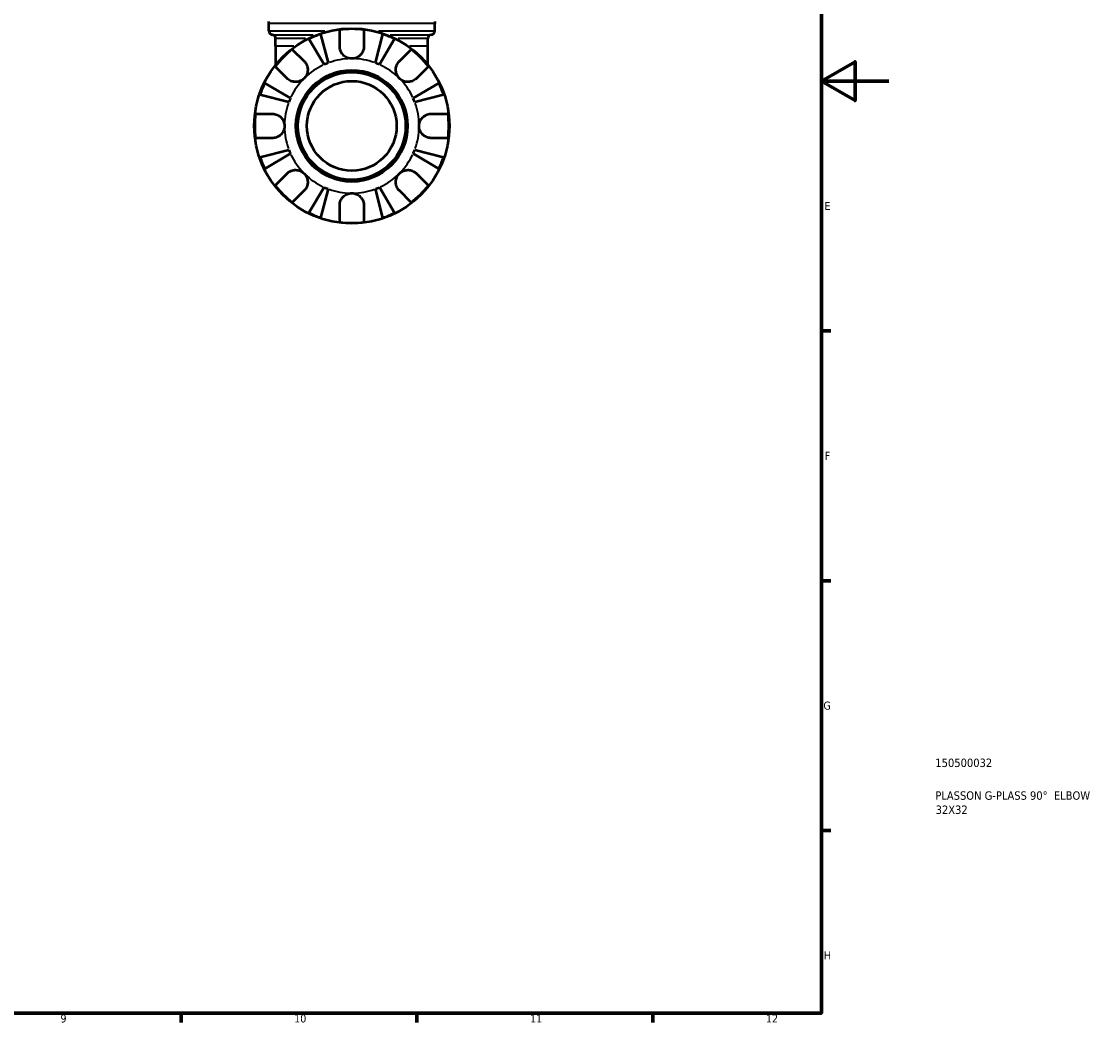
# Model space of a CAD drawing. Header units: millimetres. Extents: x 0 to 903, y 0 to 973.
# Tile 5 of 10: x 583 to 903, y 17 to 315. Entities that reach past the tile are written whole.
import ezdxf

# ---------------------------------------------------------------- set-up
doc = ezdxf.new("R2010")
doc.units = ezdxf.units.MM
for name, color, linetype, lineweight in [('Border (ANSI)', 7, 'Continuous', 70), ('Title (ISO)', 7, 'Continuous', 50), ('Visible (ANSI)', 7, 'Continuous', 50), ('Visible Narrow (ANSI)', 7, 'Continuous', 35)]:
    doc.layers.add(name, color=color, linetype=linetype, lineweight=lineweight)
doc.styles.add('Note Text (ANSI)', font='tahoma.ttf')
doc.styles.add('Note Text (ISO)', font='tahoma.ttf')

# ---------------------------------------------------------------- blocks, each defined once
blk = doc.blocks.new('Borders Default Border')
at = {"layer": 'Border (ANSI)'}
for p, q in [((821, 222.75), (823.8, 222.75)), ((821, 148.5), (823.8, 148.5)), ((821, 74.25), (823.8, 74.25)), ((630.75, 20), (630.75, 17.2)), ((700.83, 20), (700.83, 17.2)), ((770.92, 20), (770.92, 17.2))]:
    blk.add_line(p, q, dxfattribs=at)
at = {"layer": 'Border (ANSI)', "flags": 128}
for points in [[(20, 20), (20, 574), (821, 574), (821, 20), (20, 20)], [(841, 297), (821, 297), (831, 302.77), (831, 291.23), (821, 297)]]:
    blk.add_lwpolyline(points, dxfattribs=at)
at = {"layer": 'Border (ANSI)', "color": 5, "true_color": 0x0000ff, "char_height": 2.4, "attachment_point": 7, "style": 'Note Text (ANSI)'}
for s, insert in [('E', (821.91, 258.68)), ('F', (821.98, 184.43)), ('G', (821.6, 110.13)), ('H', (821.73, 35.93)), ('9', (594.92, 17.15)), ('10', (664.35, 17.15)), ('11', (734.43, 17.2)), ('12', (804.52, 17.2))]:
    blk.add_mtext(s, dxfattribs=dict(at, insert=insert))
blk = doc.blocks.new('Title Blocks ISO')
at = {"layer": 'Title (ISO)', "color": 232, "true_color": 0xca0064, "style": 'Note Text (ISO)'}
for tag, p in [('PART_NUMBER_001', (33.84, 73.13)), ('DESCRIPTION_001', (33.84, 63.4)), ('DESCRIPTION_002', (33.93, 59.18))]:
    blk.add_attdef(tag, p, '', height=2.5, dxfattribs=at)

msp = doc.modelspace()

# ---------------------------------------------------------------- linework, layer by layer
at = {"layer": 'Visible (ANSI)'}
for p, q in [((656.82, 311.95), (656.82, 314.15)), ((706.12, 311.95), (706.12, 314.15)), ((672.19, 310.96), (674.41, 302.39)), ((677.87, 307.28), (677.87, 312.27)), ((685.07, 312.27), (685.07, 307.28)), ((688.53, 302.39), (690.74, 310.96)), ((658.85, 307.43), (658.85, 309.65)), ((658.85, 307.43), (658.85, 301.83)), ((673.23, 301.9), (668.73, 309.53)), ((694.2, 309.53), (689.71, 301.9)), ((704.09, 307.43), (704.09, 309.65)), ((704.09, 301.83), (704.09, 307.43)), ((663.79, 306.44), (667.32, 302.91)), ((695.61, 302.91), (699.14, 306.44)), ((662.23, 297.82), (658.7, 301.35)), ((704.23, 301.35), (700.7, 297.82)), ((655.61, 296.41), (663.24, 291.92)), ((699.69, 291.92), (707.32, 296.41)), ((662.75, 290.74), (654.18, 292.95)), ((708.75, 292.95), (700.18, 290.74)), ((652.87, 287.28), (657.87, 287.28)), ((705.07, 287.28), (710.06, 287.28)), ((657.87, 280.08), (652.87, 280.08)), ((710.06, 280.08), (705.07, 280.08)), ((654.18, 274.4), (662.75, 276.62)), ((663.24, 275.44), (655.61, 270.94)), ((707.32, 270.94), (699.69, 275.44)), ((700.18, 276.62), (708.75, 274.4)), ((658.7, 266.01), (662.23, 269.54)), ((700.7, 269.54), (704.23, 266.01)), ((667.32, 264.44), (663.79, 260.91)), ((668.73, 257.83), (673.23, 265.45)), ((674.41, 264.96), (672.19, 256.39)), ((690.74, 256.39), (688.53, 264.96)), ((689.71, 265.45), (694.2, 257.83)), ((699.14, 260.91), (695.61, 264.44)), ((677.87, 255.09), (677.87, 260.08)), ((685.07, 260.08), (685.07, 255.09))]:
    msp.add_line(p, q, dxfattribs=at)
for radius in [29, 16.58, 16, 13.33]:
    msp.add_circle((681.47, 283.68), radius, dxfattribs=at)
for centre, radius, start, end in [((557.94, 314.15), 98.88, 0, 0.3245), ((804.99, 314.15), 98.88, 179.6755, 180), ((657.98, 311.95), 1.16, 180, 262.8192), ((657.69, 309.65), 1.16, 0, 82.8192), ((681.47, 283.68), 28.82, 108.7751, 116.2249), ((681.47, 283.68), 28.82, 82.8238, 97.1762), ((681.47, 283.68), 28.82, 63.7751, 71.2249), ((705.25, 309.65), 1.16, 97.1808, 180), ((704.96, 311.95), 1.16, 277.1808, 0), ((681.47, 283.68), 28.82, 127.8238, 142.1762), ((681.47, 283.68), 28.82, 37.8238, 52.1762), ((681.47, 283.68), 20, 110.6662, 114.3338), ((681.47, 283.68), 20, 65.6662, 69.3338), ((681.47, 283.68), 28.82, 153.7751, 161.2249), ((681.47, 283.68), 28.82, 18.7751, 26.2249), ((681.47, 283.68), 20, 155.6662, 159.3338), ((681.47, 283.68), 20, 20.6662, 24.3338), ((681.47, 283.68), 28.82, 172.8238, 187.1762), ((681.47, 283.68), 28.82, 352.8238, 7.1762), ((681.47, 283.68), 20, 200.6662, 204.3338), ((681.47, 283.68), 20, 335.6662, 339.3338), ((681.47, 283.68), 28.82, 198.7751, 206.2249), ((681.47, 283.68), 28.82, 333.7751, 341.2249), ((681.47, 283.68), 28.82, 217.8238, 232.1762), ((681.47, 283.68), 28.82, 307.8238, 322.1762), ((681.47, 283.68), 20, 245.6662, 249.3338), ((681.47, 283.68), 20, 290.6662, 294.3338), ((681.47, 283.68), 28.82, 243.7751, 251.2249), ((681.47, 283.68), 28.82, 288.7751, 296.2249), ((681.47, 283.68), 28.82, 262.8238, 277.1762)]:
    msp.add_arc(centre, radius, start, end, dxfattribs=at)
for points, knots in [([(681.47, 303.68), (681.17, 303.68), (680.88, 303.71), (680.29, 303.86), (679.99, 303.98), (679.3, 304.36), (678.95, 304.67), (678.46, 305.27), (678.3, 305.53), (678.1, 305.99), (678.03, 306.18), (677.94, 306.53), (677.91, 306.7), (677.87, 307.01), (677.87, 307.14), (677.87, 307.28)], [0, 0, 0, 0, 0.0878331, 0.0878331, 0.1843541, 0.1843541, 0.3227975, 0.3227975, 0.4175446, 0.4175446, 0.4777493, 0.4777493, 0.5327624, 0.5327624, 0.5768127, 0.5768127, 0.5768127, 0.5768127]), ([(685.07, 307.28), (685.07, 307.27), (685.07, 307.27), (685.07, 307.08), (685.05, 306.89), (684.99, 306.52), (684.95, 306.36), (684.83, 305.98), (684.75, 305.78), (684.47, 305.25), (684.24, 304.95), (683.64, 304.37), (683.26, 304.13), (682.41, 303.77), (681.94, 303.68), (681.47, 303.68)], [-0.5833263, -0.5833263, -0.5833263, -0.5833263, -0.5820685, -0.5820685, -0.518616, -0.518616, -0.4628074, -0.4628074, -0.3947327, -0.3947327, -0.2769242, -0.2769242, -0.1428835, -0.1428835, 0, 0, 0, 0]), ([(667.32, 302.91), (667.41, 302.82), (667.5, 302.73), (667.72, 302.45), (667.85, 302.26), (668.08, 301.83), (668.17, 301.6), (668.34, 301.02), (668.38, 300.66), (668.37, 299.86), (668.28, 299.41), (667.93, 298.56), (667.66, 298.16), (667.32, 297.82)], [-0.5800481, -0.5800481, -0.5800481, -0.5800481, -0.5384523, -0.5384523, -0.4638379, -0.4638379, -0.3862639, -0.3862639, -0.2784027, -0.2784027, -0.1427791, -0.1427791, 0, 0, 0, 0]), ([(695.61, 297.82), (695.43, 298), (695.26, 298.21), (694.97, 298.66), (694.85, 298.91), (694.63, 299.53), (694.56, 299.92), (694.55, 300.67), (694.6, 301.03), (694.77, 301.62), (694.87, 301.85), (695.09, 302.27), (695.22, 302.47), (695.45, 302.74), (695.53, 302.83), (695.61, 302.91)], [0, 0, 0, 0, 0.0777495, 0.0777495, 0.1608191, 0.1608191, 0.277838, 0.277838, 0.3882896, 0.3882896, 0.4654296, 0.4654296, 0.5403543, 0.5403543, 0.579532, 0.579532, 0.579532, 0.579532]), ([(667.32, 297.82), (667.14, 297.64), (666.94, 297.47), (666.49, 297.18), (666.24, 297.06), (665.61, 296.84), (665.22, 296.77), (664.47, 296.76), (664.11, 296.81), (663.52, 296.98), (663.29, 297.08), (662.87, 297.3), (662.68, 297.43), (662.4, 297.66), (662.32, 297.74), (662.23, 297.82)], [0, 0, 0, 0, 0.0777495, 0.0777495, 0.1608191, 0.1608191, 0.277838, 0.277838, 0.3882896, 0.3882896, 0.4654296, 0.4654296, 0.5403543, 0.5403543, 0.579532, 0.579532, 0.579532, 0.579532]), ([(700.7, 297.82), (700.61, 297.73), (700.52, 297.65), (700.24, 297.42), (700.04, 297.29), (699.62, 297.07), (699.39, 296.97), (698.81, 296.81), (698.45, 296.76), (697.65, 296.77), (697.2, 296.86), (696.35, 297.22), (695.95, 297.48), (695.61, 297.82)], [-0.5800481, -0.5800481, -0.5800481, -0.5800481, -0.5384523, -0.5384523, -0.4638379, -0.4638379, -0.3862639, -0.3862639, -0.2784027, -0.2784027, -0.1427791, -0.1427791, 0, 0, 0, 0]), ([(657.87, 287.28), (658.01, 287.28), (658.15, 287.27), (658.51, 287.23), (658.73, 287.18), (659.17, 287.04), (659.39, 286.95), (659.92, 286.66), (660.2, 286.44), (660.77, 285.86), (661.02, 285.48), (661.37, 284.62), (661.47, 284.15), (661.47, 283.68)], [-0.5764765, -0.5764765, -0.5764765, -0.5764765, -0.5296868, -0.5296868, -0.4605403, -0.4605403, -0.385624, -0.385624, -0.2773083, -0.2773083, -0.1425809, -0.1425809, 0, 0, 0, 0]), ([(701.47, 283.68), (701.47, 283.96), (701.5, 284.24), (701.63, 284.81), (701.74, 285.09), (702.1, 285.77), (702.39, 286.13), (702.99, 286.63), (703.25, 286.8), (703.75, 287.04), (703.96, 287.11), (704.41, 287.22), (704.63, 287.26), (704.93, 287.28), (705, 287.28), (705.07, 287.28)], [-2.4991326, -2.4991326, -2.4991326, -2.4991326, -2.4150544, -2.4150544, -2.3238473, -2.3238473, -2.1841143, -2.1841143, -2.0867477, -2.0867477, -2.0144067, -2.0144067, -1.9399427, -1.9399427, -1.916375, -1.916375, -1.916375, -1.916375]), ([(661.47, 283.68), (661.47, 283.4), (661.43, 283.12), (661.3, 282.55), (661.19, 282.26), (660.83, 281.59), (660.54, 281.22), (659.95, 280.72), (659.68, 280.55), (659.19, 280.32), (658.97, 280.24), (658.53, 280.13), (658.3, 280.1), (658.01, 280.08), (657.94, 280.08), (657.87, 280.08)], [-2.4991326, -2.4991326, -2.4991326, -2.4991326, -2.4150544, -2.4150544, -2.3238473, -2.3238473, -2.1841143, -2.1841143, -2.0867477, -2.0867477, -2.0144067, -2.0144067, -1.9399427, -1.9399427, -1.916375, -1.916375, -1.916375, -1.916375]), ([(705.07, 280.08), (704.92, 280.08), (704.78, 280.09), (704.42, 280.13), (704.21, 280.18), (703.76, 280.31), (703.54, 280.41), (703.01, 280.7), (702.73, 280.92), (702.17, 281.5), (701.92, 281.88), (701.56, 282.73), (701.47, 283.2), (701.47, 283.68)], [-0.5764765, -0.5764765, -0.5764765, -0.5764765, -0.5296868, -0.5296868, -0.4605403, -0.4605403, -0.385624, -0.385624, -0.2773083, -0.2773083, -0.1425809, -0.1425809, 0, 0, 0, 0]), ([(662.23, 269.54), (662.32, 269.62), (662.42, 269.71), (662.69, 269.93), (662.89, 270.06), (663.32, 270.29), (663.55, 270.38), (664.13, 270.55), (664.48, 270.6), (665.29, 270.58), (665.73, 270.49), (666.59, 270.14), (666.99, 269.87), (667.32, 269.54)], [-0.5800481, -0.5800481, -0.5800481, -0.5800481, -0.5384523, -0.5384523, -0.4638379, -0.4638379, -0.3862639, -0.3862639, -0.2784027, -0.2784027, -0.1427791, -0.1427791, 0, 0, 0, 0]), ([(667.32, 269.54), (667.51, 269.35), (667.67, 269.15), (667.96, 268.7), (668.08, 268.45), (668.3, 267.82), (668.37, 267.44), (668.38, 266.68), (668.33, 266.32), (668.16, 265.74), (668.07, 265.51), (667.84, 265.08), (667.71, 264.89), (667.49, 264.62), (667.41, 264.53), (667.32, 264.44)], [0, 0, 0, 0, 0.0777495, 0.0777495, 0.1608191, 0.1608191, 0.277838, 0.277838, 0.3882896, 0.3882896, 0.4654296, 0.4654296, 0.5403543, 0.5403543, 0.579532, 0.579532, 0.579532, 0.579532]), ([(695.61, 264.44), (695.52, 264.53), (695.44, 264.63), (695.21, 264.9), (695.08, 265.1), (694.86, 265.53), (694.76, 265.76), (694.6, 266.34), (694.55, 266.69), (694.56, 267.5), (694.65, 267.94), (695.01, 268.8), (695.27, 269.2), (695.61, 269.54)], [-0.5800481, -0.5800481, -0.5800481, -0.5800481, -0.5384523, -0.5384523, -0.4638379, -0.4638379, -0.3862639, -0.3862639, -0.2784027, -0.2784027, -0.1427791, -0.1427791, 0, 0, 0, 0]), ([(695.61, 269.54), (695.79, 269.72), (695.99, 269.88), (696.45, 270.17), (696.7, 270.29), (697.32, 270.51), (697.71, 270.58), (698.46, 270.6), (698.82, 270.55), (699.41, 270.37), (699.64, 270.28), (700.06, 270.05), (700.26, 269.92), (700.53, 269.7), (700.62, 269.62), (700.7, 269.54)], [0, 0, 0, 0, 0.0777495, 0.0777495, 0.1608191, 0.1608191, 0.277838, 0.277838, 0.3882896, 0.3882896, 0.4654296, 0.4654296, 0.5403543, 0.5403543, 0.579532, 0.579532, 0.579532, 0.579532]), ([(677.87, 260.08), (677.87, 260.22), (677.88, 260.37), (677.92, 260.72), (677.96, 260.94), (678.1, 261.38), (678.2, 261.6), (678.49, 262.13), (678.71, 262.42), (679.29, 262.98), (679.67, 263.23), (680.52, 263.58), (680.99, 263.68), (681.47, 263.68)], [-0.5764765, -0.5764765, -0.5764765, -0.5764765, -0.5296868, -0.5296868, -0.4605403, -0.4605403, -0.385624, -0.385624, -0.2773083, -0.2773083, -0.1425809, -0.1425809, 0, 0, 0, 0]), ([(681.47, 263.68), (681.75, 263.68), (682.03, 263.64), (682.59, 263.51), (682.88, 263.4), (683.56, 263.04), (683.92, 262.75), (684.42, 262.16), (684.59, 261.89), (684.82, 261.4), (684.9, 261.18), (685.01, 260.74), (685.05, 260.51), (685.06, 260.22), (685.07, 260.15), (685.07, 260.08)], [-2.4991326, -2.4991326, -2.4991326, -2.4991326, -2.4150544, -2.4150544, -2.3238473, -2.3238473, -2.1841143, -2.1841143, -2.0867477, -2.0867477, -2.0144067, -2.0144067, -1.9399427, -1.9399427, -1.916375, -1.916375, -1.916375, -1.916375])]:
    msp.add_open_spline(points, degree=3, knots=knots, dxfattribs=at)
at = {"layer": 'Visible Narrow (ANSI)'}
for p, q in [((705.81, 314.15), (657.12, 314.15)), ((656.87, 311.95), (673.48, 311.95)), ((657.87, 310.8), (670.03, 310.8)), ((689.45, 311.95), (706.06, 311.95)), ((692.9, 310.8), (705.06, 310.8)), ((664.27, 307.43), (658.86, 307.43)), ((667.69, 309.65), (658.87, 309.65)), ((704.06, 309.65), (695.25, 309.65)), ((704.07, 307.43), (698.66, 307.43))]:
    msp.add_line(p, q, dxfattribs=at)
for start, end in [(115.3671, 133.9667), (91.0333, 109.6329), (70.3671, 88.9667), (46.0333, 64.6329), (136.0333, 154.6329), (25.3671, 43.9667), (160.3671, 178.9667), (1.0333, 19.6329), (181.0333, 199.6329), (340.3671, 358.9667), (205.3671, 223.9667), (316.0333, 334.6329), (226.0333, 244.6329), (295.3671, 313.9667), (250.3671, 268.9667), (271.0333, 289.6329)]:
    msp.add_arc((681.47, 283.68), 20, start, end, dxfattribs=at)

# ---------------------------------------------------------------- block references
msp.add_blockref('Borders Default Border', (0, 0))
msp.add_blockref('Title Blocks ISO', (821, 20)).add_auto_attribs({'PART_NUMBER_001': '150500032', 'DESCRIPTION_001': 'PLASSON G-PLASS 90°  ELBOW', 'DESCRIPTION_002': '32X32'})

doc.saveas('drawing.dxf')
